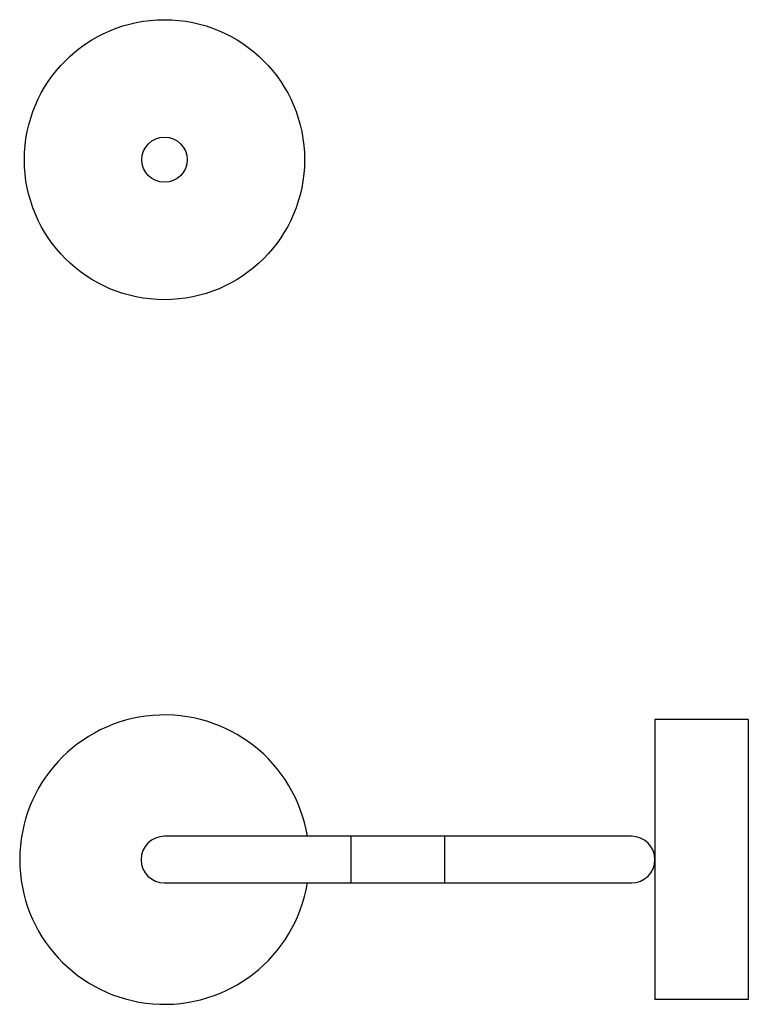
# Paper-space layout '_Derecha' of a CAD drawing. Header units: millimetres. Extents: x -31 to 125, y -31 to 180.
import ezdxf

# ---------------------------------------------------------------- set-up
doc = ezdxf.new("R2010")
doc.units = ezdxf.units.MM

psp = doc.layouts.new('_Derecha')

# ---------------------------------------------------------------- linework, layer by layer
at = {"color": 7, "linetype": 'Continuous', "lineweight": 25}
for p, q in [((125, 30), (105, 30)), ((105, 30), (105, -30)), ((125, 30), (125, -30)), ((100, 5), (0, 5)), ((0, -5), (100, -5)), ((125, -30), (105, -30))]:
    psp.add_line(p, q, dxfattribs=at)
at = {"color": 8, "linetype": 'Continuous', "lineweight": 25}
for p, q in [((40, -5), (40, 5)), ((60, -5), (60, 5))]:
    psp.add_line(p, q, dxfattribs=at)
at = {"color": 7, "linetype": 'Continuous'}
for radius in [30, 4.85]:
    psp.add_circle((0, 150), radius, dxfattribs=at)
at = {"color": 7, "linetype": 'Continuous', "lineweight": 25}
for centre, radius, start, end in [((0, 0), 31, 9.2818, 350.7182), ((0, 0), 5, 90, 270), ((100, 0), 5, 270, 90)]:
    psp.add_arc(centre, radius, start, end, dxfattribs=at)

doc.saveas('drawing.dxf')
